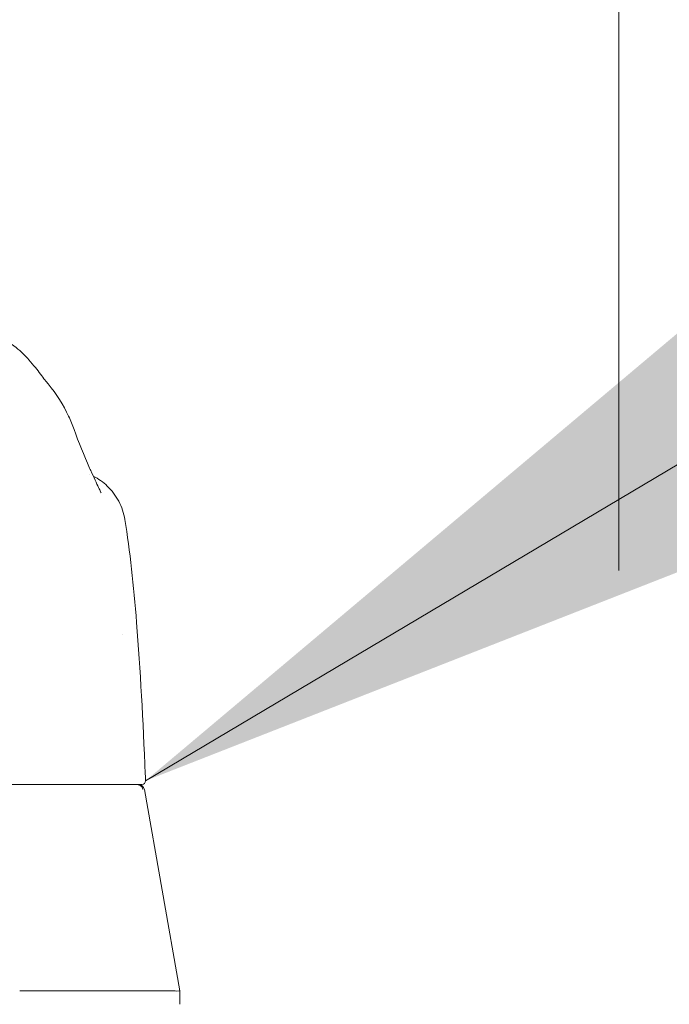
# Model space of a CAD drawing. Header units: inches. Extents: x 3 to 422, y 9 to 266.
# Tile 15 of 41: x 191.89 to 194.05, y 81.93 to 85.19. Entities that reach past the tile are written whole.
import ezdxf

# ---------------------------------------------------------------- set-up
doc = ezdxf.new("R2010")
doc.units = ezdxf.units.IN
doc.header["$LTSCALE"] = 25
doc.header["$MEASUREMENT"] = 0
for name, color, linetype, lineweight in [('Dimension (ANSI)', 7, 'Continuous', 5), ('Symbol (ANSI)', 7, 'Continuous', 5), ('Visible (ANSI)', 7, 'Continuous', 5)]:
    doc.layers.add(name, color=color, linetype=linetype, lineweight=lineweight)
doc.styles.add('ROMANS', font='romans.shx')
doc.dimstyles.new('Default (ANSI)', dxfattribs={"dimscale": 25, "dimtxt": 0.08, "dimasz": 0.098425, "dimexe": 0.125, "dimexo": 0.0625, "dimgap": 0.031496, "dimtad": 0, "dimtih": 1, "dimtoh": 1, "dimrnd": 1e-08, "dimzin": 0, "dimdsep": 46, "dimtxsty": 'ROMANS', "dimcen": 0.09, "dimdle": 0.393701, "dimclrd": 256, "dimclre": 256, "dimclrt": 256, "dimadec": 0, "dimazin": 0, "dimtfac": 1.25, "dimtofl": 0, "dimtmove": 0, "dimatfit": 3, "dimfxl": 0, "dimtolj": 1, "dimtzin": 0, "dimlwd": -1, "dimlwe": -1, "dimarcsym": 0})
doc.dimstyles.new('Default (ANSI)$7', dxfattribs={"dimscale": 25, "dimtxt": 0.08, "dimasz": 0.098425, "dimexe": 0.125, "dimexo": 0.0625, "dimgap": 0.031496, "dimtad": 0, "dimtih": 1, "dimtoh": 1, "dimrnd": 1e-08, "dimzin": 0, "dimdsep": 46, "dimtxsty": 'ROMANS', "dimcen": 0.09, "dimdle": 0.393701, "dimclrd": 256, "dimclre": 256, "dimclrt": 256, "dimadec": 0, "dimazin": 0, "dimtfac": 1.25, "dimtofl": 0, "dimtmove": 0, "dimatfit": 3, "dimfxl": 0, "dimtolj": 1, "dimtzin": 0, "dimlwd": -1, "dimlwe": -1, "dimarcsym": 0})

# ---------------------------------------------------------------- blocks, each defined once
blk = doc.blocks.new('*D29')
at = {"layer": 'Defpoints', "color": 0}
for p in [(193.8786, 90.3309), (159.4411, 81.8073), (193.8786, 81.8073)]:
    blk.add_point(p, dxfattribs=at)
at = {"layer": 'Dimension (ANSI)'}
for p, q in [((159.4411, 83.3698), (159.4411, 93.4559)), ((193.8786, 83.3698), (193.8786, 93.4559)), ((161.9017, 90.3309), (166.8248, 90.3309)), ((191.418, 90.3309), (186.4949, 90.3309))]:
    blk.add_line(p, q, dxfattribs=at)
for points in [[(161.9017, 90.741), (161.9017, 89.9208), (159.4411, 90.3309)], [(191.418, 90.741), (191.418, 89.9208), (193.8786, 90.3309)]]:
    blk.add_solid(points, dxfattribs=at)
at = {"layer": 'Dimension (ANSI)', "insert": (176.6598, 90.3309), "char_height": 2, "attachment_point": 5, "style": 'ROMANS'}
blk.add_mtext('\\A1;34.44\\PDOOR WIDTH', dxfattribs=at)

msp = doc.modelspace()

# ---------------------------------------------------------------- linework, layer by layer
at = {"layer": 'Visible (ANSI)'}
for p, q in [((192.3071, 82.6443), (192.4248, 81.9769)), ((191.8941, 81.9769), (192.3856, 81.9769)), ((192.4248, 81.9322), (192.4248, 81.9769))]:
    msp.add_line(p, q, dxfattribs=at)
for centre, radius, start, end in [((192.2877, 82.6409), 0.0197, 10, 90), ((192.2992, 82.6724), 0.0118, 270, 2.2758)]:
    msp.add_arc(centre, radius, start, end, dxfattribs=at)
msp.add_ellipse((191.8888, 83.7709), major_axis=(0.1852, 0.0666), ratio=0.666643, start_param=0.000006, end_param=0.000045, dxfattribs=at)
for points, knots in [([(191.8321, 84.139), (191.8456, 84.1329), (191.8573, 84.1261), (191.8778, 84.1123), (191.8866, 84.1051), (191.9067, 84.0875), (191.9161, 84.0775), (191.9408, 84.0497), (191.9526, 84.0339), (191.974, 84.0058), (191.983, 83.9941), (191.988, 83.9882)], [0, 0, 0, 0, 0.13568, 0.13568, 0.283939, 0.283939, 0.527054, 0.527054, 1.014346, 1.014346, 1.540824, 1.540824, 1.540824, 1.540824]), ([(191.9881, 83.9882), (192.0162, 83.9547), (192.0385, 83.9184), (192.0627, 83.8667), (192.0687, 83.8523), (192.074, 83.8375)], [0, 0, 0, 0, 0.3581266, 0.3581266, 0.4930022, 0.4930022, 0.4930022, 0.4930022]), ([(192.1294, 83.7007), (192.1399, 83.6781), (192.1489, 83.6581), (192.1581, 83.6387), (192.1603, 83.634), (192.1631, 83.6287), (192.1639, 83.6273), (192.1641, 83.6268), (192.1641, 83.6268), (192.1641, 83.6268)], [0, 0, 0, 0, 0.2499371, 0.2499371, 0.3535128, 0.3535128, 0.4283098, 0.4283098, 0.439933, 0.439933, 0.439933, 0.439933]), ([(192.138, 83.6822), (192.1548, 83.6736), (192.1705, 83.6624), (192.1992, 83.635), (192.2122, 83.6179), (192.232, 83.5806), (192.239, 83.5599), (192.2424, 83.5389)], [0.2361481, 0.2361481, 0.2361481, 0.2361481, 0.379777, 0.379777, 0.5389916, 0.5389916, 0.7011957, 0.7011957, 0.7011957, 0.7011957]), ([(192.2424, 83.5389), (192.2596, 83.434), (192.2715, 83.3199), (192.2938, 83.0423), (192.3029, 82.872), (192.3101, 82.695)], [0, 0, 0, 0, 1.138918, 1.138918, 2.574106, 2.574106, 2.574106, 2.574106]), ([(191.5717, 82.6606), (191.5733, 82.6606), (191.575, 82.6606), (191.5768, 82.6606), (191.5786, 82.6606), (191.5804, 82.6606), (191.5823, 82.6606), (191.5843, 82.6606), (191.5863, 82.6606), (191.5884, 82.6606), (191.5904, 82.6606), (191.5926, 82.6606), (191.5948, 82.6606), (191.597, 82.6606), (191.5992, 82.6606), (191.6016, 82.6606), (191.6039, 82.6606), (191.6063, 82.6606), (191.6087, 82.6606), (191.6112, 82.6606), (191.6137, 82.6606), (191.6163, 82.6606), (191.6189, 82.6606), (191.6216, 82.6606), (191.6244, 82.6606), (191.6271, 82.6606), (191.63, 82.6606), (191.633, 82.6606), (191.636, 82.6606), (191.6391, 82.6606), (191.6423, 82.6606), (191.6455, 82.6606), (191.6489, 82.6606), (191.6524, 82.6606), (191.6559, 82.6606), (191.6595, 82.6606), (191.6634, 82.6606), (191.6672, 82.6606), (191.6711, 82.6606), (191.6753, 82.6606), (191.6795, 82.6606), (191.6838, 82.6606), (191.6883, 82.6606), (191.6928, 82.6606), (191.6974, 82.6606), (191.7023, 82.6606), (191.7072, 82.6606), (191.7125, 82.6606), (191.7179, 82.6606), (191.7233, 82.6606), (191.7289, 82.6606), (191.7344, 82.6606), (191.7398, 82.6606), (191.745, 82.6606), (191.75, 82.6606), (191.755, 82.6606), (191.7598, 82.6606), (191.7645, 82.6606), (191.7692, 82.6606), (191.7738, 82.6606), (191.7784, 82.6606), (191.783, 82.6606), (191.7875, 82.6606), (191.7922, 82.6606), (191.7968, 82.6606), (191.8016, 82.6606), (191.8065, 82.6606), (191.8114, 82.6606), (191.8166, 82.6606), (191.822, 82.6606), (191.8274, 82.6606), (191.8332, 82.6606), (191.8392, 82.6606), (191.8453, 82.6606), (191.8517, 82.6606), (191.8584, 82.6606), (191.8652, 82.6606), (191.8723, 82.6606), (191.8798, 82.6606), (191.8873, 82.6606), (191.8951, 82.6606), (191.9034, 82.6606), (191.9117, 82.6606), (191.9204, 82.6606), (191.9294, 82.6606), (191.9383, 82.6606), (191.9474, 82.6606), (191.9562, 82.6606), (191.9649, 82.6606), (191.9733, 82.6606), (191.9815, 82.6606), (191.9897, 82.6606), (191.9977, 82.6606), (192.0055, 82.6606), (192.0133, 82.6606), (192.021, 82.6606), (192.0285, 82.6606), (192.036, 82.6606), (192.0434, 82.6606), (192.0507, 82.6606), (192.058, 82.6606), (192.0653, 82.6606), (192.0727, 82.6606), (192.08, 82.6606), (192.0875, 82.6606), (192.0952, 82.6606), (192.1028, 82.6606), (192.1106, 82.6606), (192.1187, 82.6606), (192.1268, 82.6606), (192.1352, 82.6606), (192.1434, 82.6606), (192.1516, 82.6606), (192.1597, 82.6606), (192.1674, 82.6606), (192.175, 82.6606), (192.1822, 82.6606), (192.1891, 82.6606), (192.196, 82.6606), (192.2025, 82.6606), (192.2086, 82.6606), (192.2148, 82.6606), (192.2206, 82.6606), (192.226, 82.6606), (192.2314, 82.6606), (192.2364, 82.6606), (192.2411, 82.6606), (192.2457, 82.6606), (192.2501, 82.6606), (192.254, 82.6606), (192.258, 82.6606), (192.2616, 82.6606), (192.2648, 82.6606), (192.268, 82.6606), (192.2708, 82.6606), (192.2732, 82.6606), (192.2757, 82.6606), (192.2779, 82.6606), (192.28, 82.6606), (192.282, 82.6606), (192.2839, 82.6606), (192.2856, 82.6606), (192.2873, 82.6606), (192.2888, 82.6606), (192.2901, 82.6606), (192.2914, 82.6606), (192.2926, 82.6606), (192.2935, 82.6606), (192.2944, 82.6606), (192.2952, 82.6606), (192.2956, 82.6606), (192.2961, 82.6606), (192.2964, 82.6606), (192.2965, 82.6606)], [0, 0, 0, 0, 0.019608, 0.019608, 0.019608, 0.039216, 0.039216, 0.039216, 0.058824, 0.058824, 0.058824, 0.078431, 0.078431, 0.078431, 0.098039, 0.098039, 0.098039, 0.117647, 0.117647, 0.117647, 0.137255, 0.137255, 0.137255, 0.156863, 0.156863, 0.156863, 0.176471, 0.176471, 0.176471, 0.196078, 0.196078, 0.196078, 0.215686, 0.215686, 0.215686, 0.235294, 0.235294, 0.235294, 0.254902, 0.254902, 0.254902, 0.27451, 0.27451, 0.27451, 0.294118, 0.294118, 0.294118, 0.313725, 0.313725, 0.313725, 0.333333, 0.333333, 0.333333, 0.352941, 0.352941, 0.352941, 0.372549, 0.372549, 0.372549, 0.392157, 0.392157, 0.392157, 0.411765, 0.411765, 0.411765, 0.431373, 0.431373, 0.431373, 0.45098, 0.45098, 0.45098, 0.470588, 0.470588, 0.470588, 0.490196, 0.490196, 0.490196, 0.509804, 0.509804, 0.509804, 0.529412, 0.529412, 0.529412, 0.54902, 0.54902, 0.54902, 0.568627, 0.568627, 0.568627, 0.588235, 0.588235, 0.588235, 0.607843, 0.607843, 0.607843, 0.627451, 0.627451, 0.627451, 0.647059, 0.647059, 0.647059, 0.666667, 0.666667, 0.666667, 0.686275, 0.686275, 0.686275, 0.705882, 0.705882, 0.705882, 0.72549, 0.72549, 0.72549, 0.745098, 0.745098, 0.745098, 0.764706, 0.764706, 0.764706, 0.784314, 0.784314, 0.784314, 0.803922, 0.803922, 0.803922, 0.823529, 0.823529, 0.823529, 0.843137, 0.843137, 0.843137, 0.862745, 0.862745, 0.862745, 0.882353, 0.882353, 0.882353, 0.901961, 0.901961, 0.901961, 0.921569, 0.921569, 0.921569, 0.941176, 0.941176, 0.941176, 0.960784, 0.960784, 0.960784, 0.980392, 0.980392, 0.980392, 1, 1, 1, 1]), ([(192.2866, 82.6598), (192.2854, 82.6601), (192.2841, 82.6603), (192.2816, 82.6605), (192.2804, 82.6606), (192.2794, 82.6606)], [0.000001, 0.000001, 0.000001, 0.000001, 0.01272699, 0.01272699, 0.02459906, 0.02459906, 0.02459906, 0.02459906]), ([(192.2866, 82.6598), (192.2884, 82.6594), (192.2902, 82.6588), (192.2935, 82.657), (192.2951, 82.6559), (192.2978, 82.6533), (192.299, 82.6519), (192.3009, 82.6488), (192.3017, 82.6472), (192.3023, 82.6451), (192.3024, 82.6447), (192.3025, 82.6444)], [0.00000021, 0.00000021, 0.00000021, 0.00000021, 0.01790702, 0.01790702, 0.03464891, 0.03464891, 0.05076492, 0.05076492, 0.06565697, 0.06565697, 0.06905546, 0.06905546, 0.06905546, 0.06905546]), ([(192.2965, 82.6606), (192.297, 82.6606), (192.2973, 82.6606), (192.2976, 82.6606), (192.2979, 82.6606), (192.2982, 82.6606), (192.2984, 82.6606), (192.2987, 82.6606), (192.2989, 82.6606), (192.299, 82.6606), (192.2991, 82.6606), (192.2992, 82.6606), (192.2992, 82.6606)], [0, 0, 0, 0, 0.25, 0.25, 0.25, 0.5, 0.5, 0.5, 0.75, 0.75, 0.75, 0.9509284, 0.9509284, 0.9509284, 0.9509284]), ([(192.386, 81.9769), (192.3988, 81.9765), (192.4085, 81.9763), (192.4215, 81.9763), (192.4248, 81.9765), (192.4248, 81.9769)], [-0.5896434, -0.5896434, -0.5896434, -0.5896434, -0.2948439, -0.2948439, 0, 0, 0, 0])]:
    msp.add_open_spline(points, degree=3, knots=knots, dxfattribs=at)
for points in [[(191.9881, 83.9882), (191.988, 83.9882), (191.988, 83.9882), (191.988, 83.9882)], [(192.074, 83.8375), (192.0895, 83.7945), (192.1067, 83.752), (192.1257, 83.7089)], [(192.1257, 83.7089), (192.127, 83.7061), (192.1282, 83.7033), (192.1294, 83.7007)], [(192.1262, 83.6877), (192.1262, 83.6877), (192.1262, 83.6877), (192.1262, 83.6877)], [(192.2424, 83.5389), (192.2424, 83.5389), (192.2424, 83.5389), (192.2424, 83.5389)], [(192.2355, 83.1572), (192.2355, 83.1572), (192.2355, 83.1572), (192.2355, 83.1572)], [(192.3101, 82.695), (192.3104, 82.6877), (192.3107, 82.6803), (192.311, 82.6729)], [(192.386, 81.9769), (192.3859, 81.9769), (192.3857, 81.9769), (192.3856, 81.9769)], [(192.4248, 81.9769), (192.4248, 81.9769), (192.4248, 81.9769), (192.4248, 81.9769)]]:
    msp.add_open_spline(points, degree=3, dxfattribs=at)

# ---------------------------------------------------------------- dimensions: what is measured, and where the dimension line sits
at = {"layer": 'Dimension (ANSI)'}
dim = msp.add_linear_dim(base=(193.8786, 90.3309), p1=(159.4411, 81.8073), p2=(193.8786, 81.8073), angle=180, text='<>\\PDOOR WIDTH', dimstyle='Default (ANSI)', override={"dimtih": 0, "dimtoh": 0, "dimdec": 2, "dimtp": 0, "dimtm": 0, "dimtdec": 2, "dimatfit": 1}, dxfattribs=at)
dim.commit()
dim.dimension.update_dxf_attribs({"geometry": '*D29', "text_midpoint": (176.6598, 90.3309), "dimtype": 160})

# ---------------------------------------------------------------- leaders
at = {"layer": 'Symbol (ANSI)', "annotation_type": 0, "has_hookline": 1, "hookline_direction": 0, "text_width": 31.795}
msp.add_leader([(192.311, 82.6729), (199.1782, 86.7581), (201.6388, 86.7581)], dimstyle='Default (ANSI)$7', override={"dimtad": 0}, dxfattribs=at)

doc.saveas('drawing.dxf')
